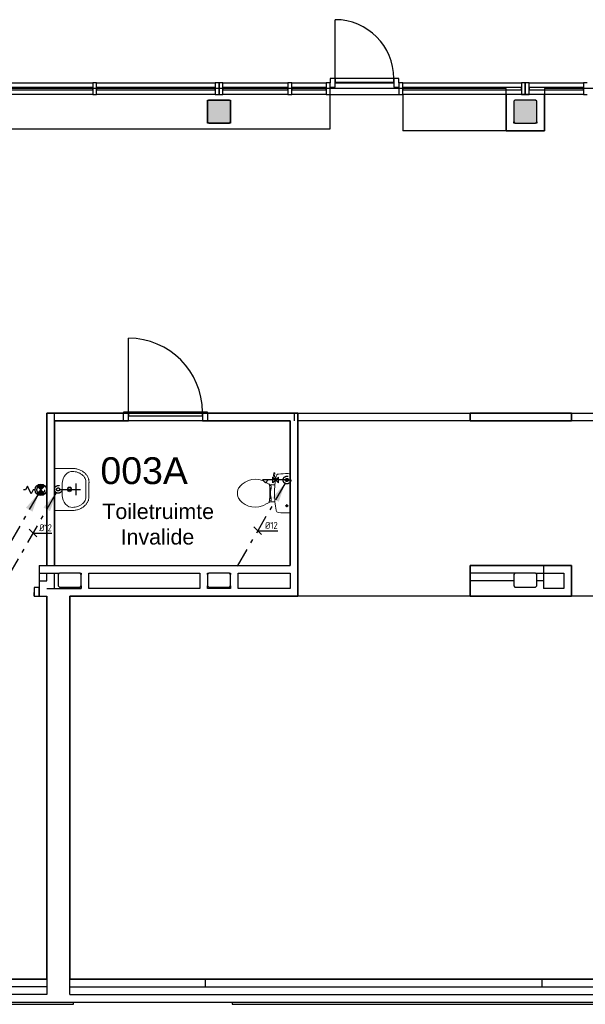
# Model space of a CAD drawing. Header units: millimetres. Extents: x -110 to 230337154, y -20 to 1103899040.
# Tile 13 of 58: x 115163071 to 115170461, y 551911692 to 551924552. Entities that reach past the tile are written whole.
import ezdxf

# ---------------------------------------------------------------- set-up
doc = ezdxf.new("R2010")
doc.units = ezdxf.units.MM
doc.header["$LTSCALE"] = 50
doc.linetypes.add('2322109', pattern=[10, 5, -2, 1, -2])
doc.linetypes.add('2322109_a', pattern=[10, 5, -2, 1, -2])
doc.layers.get('0').update_dxf_attribs({"lineweight": 5})
for name, color, linetype in [('ONDERLEGGER BOUWKUNDIG', 7, 'Continuous'), ('WL531---', 5, '2322109'), ('WM531---', 1, 'Continuous')]:
    doc.layers.add(name, color=color, linetype=linetype)
doc.styles.add('Arial', font='arial.ttf', dxfattribs={"height": 5})
doc.styles.add('Arial_1', font='arial.ttf', dxfattribs={"height": 250})
doc.styles.add('DVD_VBC_Arial', font='arial.ttf')
doc.styles.add('STABICAD-018', font='ISOCP.SHX', dxfattribs={"height": 90})

# ---------------------------------------------------------------- blocks, each defined once
blk = doc.blocks.new('DVDVB_74_-S-_Wasbak')
at = {"color": 0, "linetype": 'ByBlock', "lineweight": -2}
blk.add_line((-79, -100), (79, -100), dxfattribs=at)
for radius in [30, 20]:
    blk.add_circle((0, -196), radius, dxfattribs=at)
blk.add_ellipse((-96, -211), major_axis=(136, 40), ratio=0.751905, start_param=1.224555, end_param=2.997882, dxfattribs=at)
at = {"color": 0, "linetype": 'ByBlock', "lineweight": -2, "extrusion": (0, 0, -1)}
blk.add_ellipse((96, -211), major_axis=(-136, 40), ratio=0.751905, start_param=1.224555, end_param=2.997882, dxfattribs=at)
at = {"color": 0, "linetype": 'ByBlock', "lineweight": -2}
for points in [[(-275, 0), (-275, -118), (-275, -235)], [(275, 0), (0, 0), (-275, 0)], [(275, -236), (275, -118), (275, 0)], [(-92, -451), (0, -450), (91, -450)]]:
    blk.add_open_spline(points, degree=2, dxfattribs=at)
for points in [[(-275, -235), (-270, -456), (-92, -451)], [(91, -450), (270, -456), (275, -236)]]:
    blk.add_rational_spline(points, [1, 0.707108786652, 1], degree=2, dxfattribs=at)
blk.add_rational_spline([(235, -235), (231, -415), (92, -411), (92, -410), (91, -410), (0, -410), (-91, -410), (-92, -410), (-93, -411), (-231, -415), (-235, -235)], [1, 0.707108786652, 1, 1, 1, 1, 1, 1, 1, 0.707108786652, 1], degree=2, knots=[0, 0, 0, 0.2, 0.2, 0.4, 0.4, 0.6, 0.6, 0.8, 0.8, 1, 1, 1], dxfattribs=at)
blk = doc.blocks.new('DVDVB_74_-S-_Toilet')
at = {"color": 0, "linetype": 'ByBlock', "lineweight": -2}
for p, q in [((248, 0), (-248, 0)), ((-143, -45), (-184, -45)), ((-163, -66), (-163, -24)), ((193, -45), (152, -45)), ((173, -65), (173, -25)), ((-111, -200), (-111, -230)), ((-101, -271), (-101, -250)), ((-101, -250), (-57, -250)), ((-67, -250), (-67, -268)), ((-57, -250), (-57, -267)), ((-57, -255), (-35, -255)), ((-35, -255), (-35, -260)), ((35, -255), (35, -260)), ((57, -255), (35, -255)), ((57, -250), (57, -266)), ((101, -250), (57, -250)), ((67, -250), (67, -267)), ((101, -270), (101, -250)), ((111, -230), (111, -200)), ((178, -192), (183, -206)), ((181, -202), (210, -196)), ((211, -197), (208, -187)), ((262, -216), (210, -224)), ((222, -205), (259, -200)), ((264, -204), (266, -210)), ((-35, -260), (35, -260))]:
    blk.add_line(p, q, dxfattribs=at)
for centre in [(-163, -46), (173, -46)]:
    blk.add_circle(centre, 12, dxfattribs=at)
for centre, radius, start, end in [((-214, -28), 43.4, 141.7698, 181.0192), ((892, -28), 1150, 180, 186.3309), ((214, -28), 43.4, 358.9808, 38.2302), ((-893, -28), 1150, 353.6509, 0), ((-217, -151), 34, 186.3309, 259.2904), ((0, 994), 1200, 259.2904, 264.6981), ((-240, -231), 129, 326.1571, 0), ((0, 992), 1197, 264.6981, 275.3019), ((0, 994), 1200, 275.3019, 280.7271), ((240, -231), 129, 180, 213.8429), ((207, -200), 25, 195.9272, 278.4779), ((220, -196), 10, 191.8886, 277.2238), ((217, -152), 33.5, 280.7271, 353.6509), ((260, -206), 5, 15.7398, 97.2238), ((261, -212), 5, 278.4779, 15.7398), ((80, -457), 263, 148.9077, 230.8792), ((241, -554), 450, 146.1571, 148.9077), ((-101, -292), 20, 96.9358, 142.58), ((9, -1192), 926, 84.3005, 96.9358), ((-81, -457), 263, 309.1208, 31.0923), ((99, -290), 20, 37.7817, 84.3005), ((-241, -554), 450, 31.0923, 33.8429), ((0, -556), 135, 230.8792, 309.1208)]:
    blk.add_arc(centre, radius, start, end, dxfattribs=at)
blk = doc.blocks.new('*U236')
at = {"color": 0, "linetype": '2322109'}
blk.add_circle((0, 0), 20, dxfattribs=at)
at = {"color": 1, "style": 'DVD_VBC_Arial'}
blk.add_attdef('PRODUCTCODE', (0, 0), '', height=1.8, dxfattribs=at)
at = {"color": 2, "style": 'DVD_VBC_Arial'}
for tag in ['CODE', 'CODE2', 'INDICATIONTEXT', 'LABEL', 'POSITIONCODE', 'SECTIONCODE']:
    blk.add_attdef(tag, (0, 0), '', height=1.2, dxfattribs=at)
blk = doc.blocks.new('TAP_SINGLE_COLD')
at = {"color": 0, "linetype": 'Continuous'}
for p, q in [((0, 0), (0, 270)), ((-75, 210), (75, 210))]:
    blk.add_line(p, q, dxfattribs=at)
blk = doc.blocks.new('*U237')
at = {"color": 0, "linetype": '2322109'}
blk.add_circle((0, 0), 20, dxfattribs=at)
at = {"color": 1, "style": 'DVD_VBC_Arial'}
blk.add_attdef('PRODUCTCODE', (0, 0), '', height=1.8, dxfattribs=at)
at = {"color": 2, "style": 'DVD_VBC_Arial'}
for tag in ['CODE', 'CODE2', 'INDICATIONTEXT', 'LABEL', 'POSITIONCODE', 'SECTIONCODE']:
    blk.add_attdef(tag, (0, 0), '', height=1.2, dxfattribs=at)
blk = doc.blocks.new('TAP_TOILET_COLD')
at = {"color": 0, "linetype": 'Continuous'}
for p, q in [((0, 300), (-37.5, 261)), ((-37.5, 261), (0, 225)), ((0, 0), (0, 300)), ((37.5, 162.5), (-37.5, 87.5)), ((-37.5, 162.5), (37.5, 87.5)), ((-37.5, 162.5), (37.5, 162.5)), ((-37.5, 87.5), (37.5, 87.5))]:
    blk.add_line(p, q, dxfattribs=at)
blk = doc.blocks.new('PI_SYM064')
at = {"color": 0, "linetype": 'Continuous'}
for p, q in [((-1, 2.5), (1, 3.5)), ((0, 4), (0, 4.5)), ((1, 3.5), (0, 4)), ((1.06, -1.06), (-1.06, 1.06)), ((-1.06, -1.06), (1.06, 1.06)), ((0, 2), (-1, 2.5)), ((0, 1.5), (0, 2))]:
    blk.add_line(p, q, dxfattribs=at)
at = {"color": 0, "linetype": 'Continuous', "const_width": 1.5}
for points in [[(-0.53, 0.53, 0.414214), (-0.53, -0.53, 1)], [(0.53, 0.53, -0.414214), (0.53, -0.53, -1)]]:
    blk.add_lwpolyline(points, format="xyb", dxfattribs=at)
at = {"color": 0, "linetype": 'Continuous'}
blk.add_circle((0, 0), 1.5, dxfattribs=at)
blk = doc.blocks.new('*U334')
at = {"linetype": '2322109'}
blk.add_hatch(color=2, dxfattribs=at).paths.add_polyline_path([(-25, -43), (-107, -285), (-193, -235)], flags=0)
at = {"color": 0, "linetype": '2322109'}
blk.add_line((0, 0), (0, 0, 1), dxfattribs=at)
at = {"color": 2, "linetype": '2322109_a'}
blk.add_line((-25, -43, 1), (-675, -1169, 1), dxfattribs=at)
at = {"color": 2, "linetype": '2322109'}
blk.add_circle((0, 0, 1), 50, dxfattribs=at)
at = {"color": 2}
for tag, p, style in [('POSITIONCODE', (150, 150), 'DVD_VBC_Arial'), ('SECTIONCODE', (150, 150), 'DVD_VBC_Arial'), ('CODE', (0, 100), 'STABICAD-018'), ('FLOORCODE', (0, 0, -50), 'STABICAD-018')]:
    blk.add_attdef(tag, p, '', height=1.2, dxfattribs=dict(at, style=style))
blk = doc.blocks.new('*U402')
at = {"linetype": '2322109'}
blk.add_hatch(color=2, dxfattribs=at).paths.add_polyline_path([(-25, -43), (-107, -285), (-193, -235)], flags=0)
at = {"color": 0, "linetype": '2322109'}
blk.add_line((0, 0), (0, 0, 1), dxfattribs=at)
at = {"color": 2, "linetype": '2322109_a'}
blk.add_line((-25, -43, 1), (-675, -1169, 1), dxfattribs=at)
at = {"color": 2, "linetype": '2322109'}
blk.add_circle((0, 0, 1), 50, dxfattribs=at)
at = {"color": 2}
for tag, p, style in [('POSITIONCODE', (150, 150), 'DVD_VBC_Arial'), ('SECTIONCODE', (150, 150), 'DVD_VBC_Arial'), ('CODE', (0, 100), 'STABICAD-018'), ('FLOORCODE', (0, 0, -50), 'STABICAD-018')]:
    blk.add_attdef(tag, p, '', height=1.2, dxfattribs=dict(at, style=style))
blk = doc.blocks.new('*U401')
at = {"linetype": '2322109'}
blk.add_hatch(color=2, dxfattribs=at).paths.add_polyline_path([(-25, -43), (-107, -285), (-193, -235)], flags=0)
at = {"color": 0, "linetype": '2322109'}
blk.add_line((0, 0), (0, 0, 1), dxfattribs=at)
at = {"color": 2, "linetype": '2322109_a'}
blk.add_line((-25, -43, 1), (-675, -1169, 1), dxfattribs=at)
at = {"color": 2, "linetype": '2322109'}
blk.add_circle((0, 0, 1), 50, dxfattribs=at)
at = {"color": 2}
for tag, p, style in [('POSITIONCODE', (150, 150), 'DVD_VBC_Arial'), ('SECTIONCODE', (150, 150), 'DVD_VBC_Arial'), ('CODE', (0, 100), 'STABICAD-018'), ('FLOORCODE', (0, 0, -50), 'STABICAD-018')]:
    blk.add_attdef(tag, p, '', height=1.2, dxfattribs=dict(at, style=style))
blk = doc.blocks.new('*U403')
at = {"color": 0, "linetype": 'Continuous'}
for p, q in [((50, -50), (-50, 50)), ((0, 0), (46, 0)), ((46, 0), (263, 0))]:
    blk.add_line(p, q, dxfattribs=at)
at = {"color": 0, "linetype": 'Continuous', "style": 'STABICAD-018'}
blk.add_text('%%c12', height=90, dxfattribs=at).set_placement((96, 25))
at = {"color": 2, "style": 'DVD_VBC_Arial'}
blk.add_attdef('CODE', (0, 0), '', height=1.2, dxfattribs=at)
blk = doc.blocks.new('*U616')
at = {"color": 0, "linetype": 'Continuous'}
for p, q in [((50, -50), (-50, 50)), ((0, 0), (31, 0)), ((31, 0), (248, 0))]:
    blk.add_line(p, q, dxfattribs=at)
at = {"color": 0, "linetype": 'Continuous', "style": 'STABICAD-018'}
blk.add_text('%%c12', height=90, dxfattribs=at).set_placement((81, 25))
at = {"color": 2, "style": 'DVD_VBC_Arial'}
blk.add_attdef('CODE', (0, 0), '', height=1.2, dxfattribs=at)

msp = doc.modelspace()

# ---------------------------------------------------------------- hatches: boundary and pattern name
at = {"layer": 'ONDERLEGGER BOUWKUNDIG', "transparency": 33554559}
h = msp.add_hatch(color=256, dxfattribs=at)
h.dxf.hatch_style = 1
h.paths.add_polyline_path([(115165541, 551923202), (115165811, 551923202), (115165826, 551923217), (115165826, 551923487), (115165811, 551923502), (115165541, 551923502), (115165526, 551923487), (115165526, 551923217)])
h = msp.add_hatch(color=256, dxfattribs=at)
h.dxf.hatch_style = 1
h.paths.add_polyline_path([(115169541, 551923202), (115169811, 551923202), (115169826, 551923217), (115169826, 551923487), (115169811, 551923502), (115169541, 551923502), (115169526, 551923487), (115169526, 551923217)])

# ---------------------------------------------------------------- linework, layer by layer
at = {"layer": 'ONDERLEGGER BOUWKUNDIG'}
for p, q in [((115167193, 551923786), (115167193, 551924552)), ((115162476, 551923727), (115164026, 551923727)), ((115164076, 551923727), (115165626, 551923727)), ((115165676, 551923727), (115165626, 551923727)), ((115165626, 551923727), (115165626, 551923577)), ((115165676, 551923577), (115165676, 551923727)), ((115165726, 551923727), (115166576, 551923727)), ((115166626, 551923727), (115167076, 551923727)), ((115167193, 551923786), (115167126, 551923786)), ((115167126, 551923786), (115167126, 551923727)), ((115167959, 551923786), (115167193, 551923786)), ((115167193, 551923786), (115167193, 551923736)), ((115167193, 551923672), (115167193, 551923786)), ((115167193, 551923736), (115167959, 551923736)), ((115167193, 551923727), (115167959, 551923727)), ((115167959, 551923736), (115167959, 551923786)), ((115168026, 551923786), (115167959, 551923786)), ((115167959, 551923786), (115167959, 551923672)), ((115168026, 551923727), (115168026, 551923786)), ((115168076, 551923727), (115169626, 551923727)), ((115169676, 551923727), (115169626, 551923727)), ((115169626, 551923727), (115169626, 551923577)), ((115169676, 551923577), (115169676, 551923727)), ((115169726, 551923727), (115170436, 551923727)), ((115169426, 551923652), (115161451, 551923652)), ((115164026, 551923666), (115162476, 551923666)), ((115162476, 551923638), (115164026, 551923638)), ((115164026, 551923577), (115162476, 551923577)), ((115164026, 551923638), (115164026, 551923666)), ((115165626, 551923666), (115164076, 551923666)), ((115164076, 551923666), (115164076, 551923638)), ((115164076, 551923638), (115165626, 551923638)), ((115165626, 551923577), (115164076, 551923577)), ((115165626, 551923638), (115165626, 551923666)), ((115165626, 551923577), (115165676, 551923577)), ((115166576, 551923666), (115165726, 551923666)), ((115165726, 551923666), (115165726, 551923638)), ((115165726, 551923638), (115166576, 551923638)), ((115166576, 551923577), (115165726, 551923577)), ((115166576, 551923638), (115166576, 551923666)), ((115167076, 551923666), (115166626, 551923666)), ((115166626, 551923666), (115166626, 551923638)), ((115166626, 551923638), (115167076, 551923638)), ((115167076, 551923577), (115166626, 551923577)), ((115167076, 551923638), (115167076, 551923666)), ((115167126, 551923672), (115167193, 551923672)), ((115167126, 551923127), (115167126, 551923577)), ((115167126, 551923577), (115168026, 551923577)), ((115167959, 551923672), (115168026, 551923672)), ((115169626, 551923666), (115168076, 551923666)), ((115168076, 551923666), (115168076, 551923638)), ((115168076, 551923638), (115169626, 551923638)), ((115168076, 551923577), (115168076, 551923102)), ((115169426, 551923577), (115168076, 551923577)), ((115169426, 551923102), (115169426, 551923652)), ((115169426, 551923577), (115169426, 551923102)), ((115169926, 551923577), (115169426, 551923577)), ((115169626, 551923638), (115169626, 551923666)), ((115169626, 551923577), (115169676, 551923577)), ((115170436, 551923666), (115169726, 551923666)), ((115169726, 551923666), (115169726, 551923638)), ((115169726, 551923638), (115170436, 551923638)), ((115173416, 551923652), (115169926, 551923652)), ((115169926, 551923652), (115169926, 551923102)), ((115169926, 551923102), (115169926, 551923577)), ((115170436, 551923577), (115169926, 551923577)), ((115170436, 551923638), (115170436, 551923666)), ((115165541, 551923502), (115165526, 551923487)), ((115165526, 551923202), (115165526, 551923502)), ((115165526, 551923502), (115165826, 551923502)), ((115165526, 551923487), (115165526, 551923217)), ((115165811, 551923502), (115165541, 551923502)), ((115165826, 551923487), (115165811, 551923502)), ((115165826, 551923502), (115165826, 551923202)), ((115165826, 551923217), (115165826, 551923487)), ((115169541, 551923502), (115169526, 551923487)), ((115169526, 551923487), (115169526, 551923217)), ((115169811, 551923502), (115169541, 551923502)), ((115169826, 551923487), (115169811, 551923502)), ((115169826, 551923217), (115169826, 551923487)), ((115165526, 551923217), (115165541, 551923202)), ((115165826, 551923202), (115165526, 551923202)), ((115165541, 551923202), (115165811, 551923202)), ((115165811, 551923202), (115165826, 551923217)), ((115169526, 551923217), (115169541, 551923202)), ((115169526, 551923202), (115169526, 551923217)), ((115169541, 551923202), (115169526, 551923202)), ((115169541, 551923202), (115169811, 551923202)), ((115169811, 551923202), (115169826, 551923217)), ((115169826, 551923202), (115169811, 551923202)), ((115169826, 551923217), (115169826, 551923202)), ((115160787, 551923127), (115167126, 551923127)), ((115169926, 551923102), (115168076, 551923102)), ((115169426, 551923102), (115169926, 551923102)), ((115164493, 551919426), (115164493, 551920392)), ((115164426, 551919412), (115163426, 551919412)), ((115163426, 551919412), (115163426, 551917422)), ((115163426, 551919412), (115178751, 551919412)), ((115163426, 551917422), (115163426, 551919412)), ((115163526, 551917422), (115163526, 551919412)), ((115163526, 551919312), (115164426, 551919312)), ((115166606.1, 551919312), (115163526, 551919312)), ((115163526, 551919312), (115163526, 551917422)), ((115164493, 551919426), (115164426, 551919426)), ((115164426, 551919426), (115164426, 551919412)), ((115164426, 551919312), (115164426, 551919412)), ((115164426, 551919312), (115164493, 551919312)), ((115165459, 551919426), (115164493, 551919426)), ((115164493, 551919426), (115164493, 551919376)), ((115164493, 551919312), (115164493, 551919426)), ((115164493, 551919376), (115165459, 551919376)), ((115165459, 551919376), (115165459, 551919426)), ((115165526, 551919426), (115165459, 551919426)), ((115165459, 551919426), (115165459, 551919312)), ((115165459, 551919312), (115165526, 551919312)), ((115165526, 551919412), (115165526, 551919426)), ((115166706.1, 551919412), (115165526, 551919412)), ((115165526, 551919412), (115165526, 551919312)), ((115165526, 551919312), (115166606.1, 551919312)), ((115166606.1, 551919312), (115166606.1, 551917422)), ((115166606.1, 551917422), (115166606.1, 551919312)), ((115166656.1, 551919412), (115166656.1, 551919312)), ((115166706.1, 551917022), (115166706.1, 551919412)), ((115166706.1, 551919412), (115166706.1, 551917022)), ((115176106, 551919312), (115166706.1, 551919312)), ((115170281.1, 551919412), (115168956.1, 551919412)), ((115168956.1, 551919412), (115168956.1, 551919312)), ((115168956.1, 551919312), (115168956.1, 551919412)), ((115168956.1, 551919312), (115170281.1, 551919312)), ((115170281.1, 551919312), (115170281.1, 551919412)), ((115170281.1, 551919412), (115170281.1, 551919312)), ((115163326, 551917422), (115166606.1, 551917422)), ((115163326, 551917422), (115163326, 551917022)), ((115163526, 551917422), (115166606.1, 551917422)), ((115170281.1, 551917422), (115168956.1, 551917422)), ((115168956.1, 551917422), (115168956.1, 551917022)), ((115168956.1, 551917022), (115168956.1, 551917422)), ((115168956.1, 551917422), (115170281.1, 551917422)), ((115169916, 551917422), (115169916, 551917122)), ((115170281.1, 551917022), (115170281.1, 551917422)), ((115170281.1, 551917422), (115170281.1, 551917022)), ((115163326, 551917322), (115163591, 551917322)), ((115163426, 551917222), (115163426, 551917322)), ((115163526, 551917122), (115163526, 551917322)), ((115163591, 551917322), (115163576, 551917307)), ((115163576, 551917307), (115163576, 551917157)), ((115163861, 551917322), (115163591, 551917322)), ((115163876, 551917307), (115163861, 551917322)), ((115163861, 551917322), (115163876, 551917322)), ((115163876, 551917322), (115163876, 551917307)), ((115163876, 551917157), (115163876, 551917307)), ((115163976, 551917322), (115165426, 551917322)), ((115163976, 551917122), (115163976, 551917322)), ((115165426, 551917322), (115165426, 551917122)), ((115165541, 551917322), (115165526, 551917307)), ((115165526, 551917322), (115165541, 551917322)), ((115165526, 551917307), (115165526, 551917322)), ((115165526, 551917307), (115165526, 551917157)), ((115165811, 551917322), (115165541, 551917322)), ((115165826, 551917307), (115165811, 551917322)), ((115165811, 551917322), (115165826, 551917322)), ((115165826, 551917322), (115165826, 551917307)), ((115165826, 551917157), (115165826, 551917307)), ((115165926, 551917322), (115166606.1, 551917322)), ((115165926, 551917122), (115165926, 551917322)), ((115166606.1, 551917322), (115166606.1, 551917122)), ((115169541, 551917322), (115168956.1, 551917322)), ((115169541, 551917322), (115169526, 551917307)), ((115169526, 551917307), (115169526, 551917157)), ((115169811, 551917322), (115169541, 551917322)), ((115169826, 551917307), (115169811, 551917322)), ((115169811, 551917322), (115170181.1, 551917322)), ((115169826, 551917157), (115169826, 551917307)), ((115170181.1, 551917322), (115170181.1, 551917122)), ((115163326, 551917136), (115163259, 551917136)), ((115163259, 551917136), (115163259, 551917022)), ((115163326, 551917222), (115163426, 551917222)), ((115163326, 551917022), (115163326, 551917136)), ((115163426, 551917122), (115163876, 551917122)), ((115163576, 551917157), (115163591, 551917142)), ((115163591, 551917142), (115163861, 551917142)), ((115163861, 551917142), (115163876, 551917157)), ((115163876, 551917157), (115163876, 551917122)), ((115165426, 551917122), (115163976, 551917122)), ((115165526, 551917157), (115165541, 551917142)), ((115165526, 551917122), (115165526, 551917157)), ((115165826, 551917122), (115165526, 551917122)), ((115165541, 551917142), (115165811, 551917142)), ((115165811, 551917142), (115165826, 551917157)), ((115165826, 551917157), (115165826, 551917122)), ((115166606.1, 551917122), (115165926, 551917122)), ((115169526, 551917222), (115168956.1, 551917222)), ((115169526, 551917157), (115169541, 551917142)), ((115169541, 551917142), (115169811, 551917142)), ((115169811, 551917142), (115169826, 551917157)), ((115169916, 551917222), (115169826, 551917222)), ((115170181.1, 551917122), (115169916, 551917122)), ((115163259, 551917022), (115163259, 551917072)), ((115163259, 551917022), (115163326, 551917022)), ((115163326, 551917022), (115163426, 551917022)), ((115163426, 551917022), (115163426, 551911822)), ((115163426, 551912022), (115163426, 551917022)), ((115163726, 551917022), (115166706.1, 551917022)), ((115163726, 551911822), (115163726, 551917022)), ((115163726, 551917022), (115163726, 551912022)), ((115177416, 551917022), (115163726, 551917022)), ((115168956.1, 551917022), (115170281.1, 551917022)), ((115158076, 551912022), (115163426, 551912022)), ((115163426, 551912022), (115162876, 551912022)), ((115181406, 551912022), (115163726, 551912022)), ((115163726, 551912022), (115177416, 551912022)), ((115165496, 551912022), (115165496, 551911922)), ((115169896, 551911922), (115169896, 551912022)), ((115163426, 551911922), (115162876, 551911922)), ((115163726, 551911922), (115181406, 551911922)), ((115163426, 551911822), (115162876, 551911822)), ((115162876, 551911722), (115185872, 551911722)), ((115163726, 551911822), (115177416, 551911822)), ((115163776, 551911692), (115163776, 551911722)), ((115165846, 551911722), (115165846, 551911692)), ((115157146, 551911692), (115163776, 551911692)), ((115165846, 551911692), (115185872, 551911692))]:
    msp.add_line(p, q, dxfattribs=at)
at = {"layer": 'ONDERLEGGER BOUWKUNDIG', "extrusion": (0, 0, -1)}
for p, q in [((115164076, 551923727), (115164026, 551923727)), ((115164026, 551923727), (115164026, 551923577)), ((115164076, 551923577), (115164076, 551923727)), ((115165726, 551923727), (115165676, 551923727)), ((115165676, 551923727), (115165676, 551923577)), ((115165726, 551923577), (115165726, 551923727)), ((115166626, 551923727), (115166576, 551923727)), ((115166576, 551923727), (115166576, 551923577)), ((115166626, 551923577), (115166626, 551923727)), ((115167126, 551923727), (115167076, 551923727)), ((115167076, 551923727), (115167076, 551923577)), ((115167126, 551923577), (115167126, 551923727)), ((115168076, 551923727), (115168026, 551923727)), ((115168026, 551923727), (115168026, 551923577)), ((115168076, 551923577), (115168076, 551923727)), ((115169726, 551923727), (115169676, 551923727)), ((115169676, 551923727), (115169676, 551923577)), ((115169726, 551923577), (115169726, 551923727)), ((115170486, 551923727), (115170436, 551923727)), ((115170436, 551923727), (115170436, 551923577)), ((115164026, 551923577), (115164076, 551923577)), ((115165676, 551923577), (115165726, 551923577)), ((115166576, 551923577), (115166626, 551923577)), ((115167076, 551923577), (115167126, 551923577)), ((115168026, 551923577), (115168076, 551923577)), ((115169676, 551923577), (115169726, 551923577)), ((115170436, 551923577), (115170486, 551923577))]:
    msp.add_line(p, q, dxfattribs=at)
at = {"layer": 'ONDERLEGGER BOUWKUNDIG'}
for centre, radius in [((115167193, 551923786), 766), ((115164493, 551919426), 966)]:
    msp.add_arc(centre, radius, 0, 90, dxfattribs=at)

# ---------------------------------------------------------------- block references
at = {"xscale": -1}
for name, p, rotation in [('DVDVB_74_-S-_Wasbak', (115163526, 551918417), 89.99999999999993), ('DVDVB_74_-S-_Toilet', (115166606.1, 551918367), 270.0000000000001)]:
    msp.add_blockref(name, p, dxfattribs=dict(at, rotation=rotation))
at = {"layer": 'WL531---', "linetype": '2322109'}
for name, p in [('*U401', (115166563.5, 551918540, -1)), ('*U237', (115166562.4, 551918540.6, 500)), ('*U334', (115163346.4, 551918412.3, -1)), ('*U402', (115163574.8, 551918417.3, -1)), ('*U236', (115163574, 551918417.2, 950))]:
    msp.add_blockref(name, p, dxfattribs=at)
at = {"layer": 'WL531---', "color": 2, "linetype": '2322109'}
for name, p, rotation in [('TAP_TOILET_COLD', (115166541.8, 551918540, 500), 90.00000000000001), ('TAP_SINGLE_COLD', (115163594, 551918417.2, 950), 270)]:
    msp.add_blockref(name, p, dxfattribs=dict(at, rotation=rotation))
at = {"layer": 'WL531---', "color": 2, "linetype": '2322109', "xscale": 50, "yscale": 50, "zscale": 50, "rotation": 89.99999999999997}
msp.add_blockref('PI_SYM064', (115163347.5, 551918411.2), dxfattribs=at)
at = {"layer": 'WM531---', "linetype": 'Continuous'}
for name, p in [('*U616', (115163245.2, 551917846.5, -1)), ('*U403', (115166180.4, 551917876.4, -1))]:
    msp.add_blockref(name, p, dxfattribs=at)

# ---------------------------------------------------------------- texts
at = {"layer": 'ONDERLEGGER BOUWKUNDIG'}
for s, height, style, p in [('003A', 350, 'Arial', (115164126.6, 551918486.7)), ('Toiletruimte', 200, 'Arial_1', (115164151.2, 551918030.4)), ('Invalide', 200, 'Arial_1', (115164389.7, 551917697.1))]:
    msp.add_text(s, height=height, dxfattribs=dict(at, style=style)).set_placement(p)

doc.saveas('drawing.dxf')
